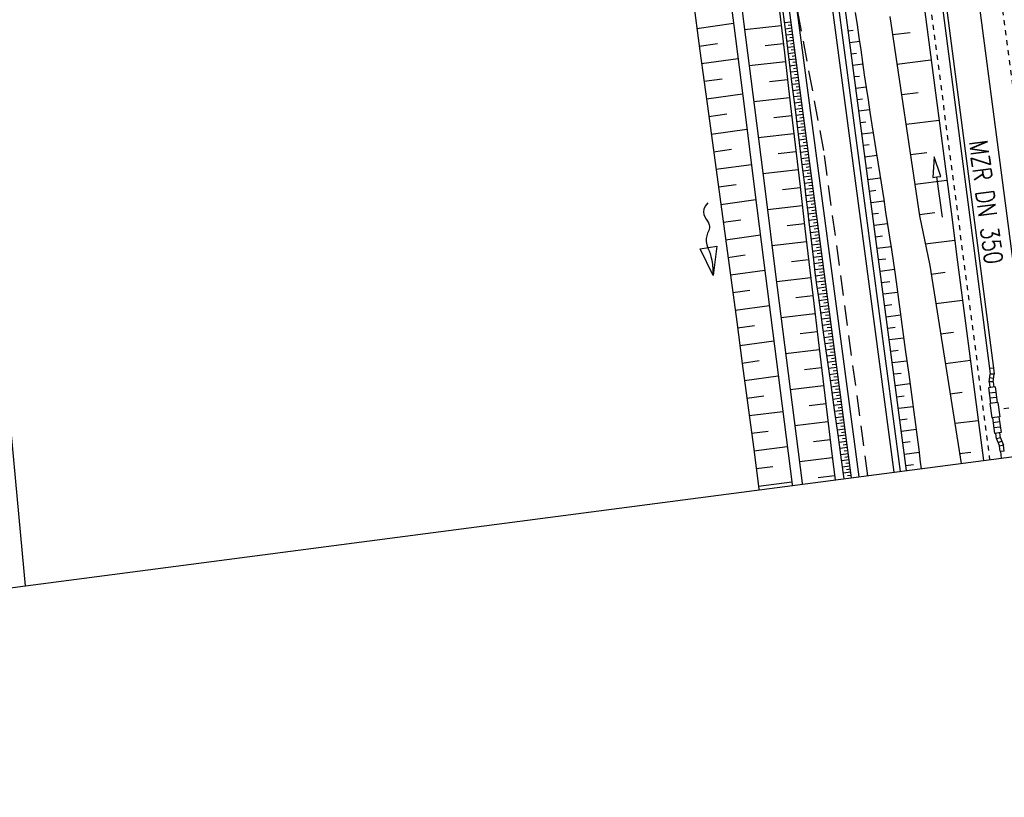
# Model space of a CAD drawing. Extents: x 446005 to 446745, y 447032 to 448234.
# Tile 8 of 127: x 446315 to 446413, y 447032 to 447109. Entities that reach past the tile are written whole.
import ezdxf

# ---------------------------------------------------------------- set-up
doc = ezdxf.new("R2010")
doc.units = 0
doc.header["$LTSCALE"] = 2
doc.header["$MEASUREMENT"] = 0
for name, pattern in [('ACAD_ISO03W100', [0.5, 0.25, -0.25]), ('ACAD_ISO10W100W', [0.5, 0.25, -0.25]), ('AUSGEZOGEN', [0]), ('GESTRICH-X2', [1.5, 1, -0.5]), ('STRICHLINIEX2', [0.5, 0.25, -0.25])]:
    doc.linetypes.add(name, pattern=pattern)
doc.layers.get('0').update_dxf_attribs({"linetype": 'AUSGEZOGEN'})
for name, color, linetype in [('BOESCHG', 250, 'AUSGEZOGEN'), ('DB-Autohof', 15, 'CONTINUOUS'), ('DB-Bahnachse', 7, 'CONTINUOUS'), ('DB-Böschungen', 15, 'CONTINUOUS'), ('DB-Gleisachse', 7, 'CONTINUOUS'), ('DB-Kabelanlagen', 15, 'CONTINUOUS'), ('DB-Tiefenentwässerung', 15, 'CONTINUOUS'), ('DB-Wegböschungen', 15, 'CONTINUOUS'), ('DB-Wege', 15, 'CONTINUOUS'), ('FBRTOP', 250, 'AUSGEZOGEN'), ('STROMLTG', 4, 'AUSGEZOGEN')]:
    doc.layers.add(name, color=color, linetype=linetype)
doc.styles.add('ROMANS', font='romans.shx', dxfattribs={"width": 0.8})

msp = doc.modelspace()

# ---------------------------------------------------------------- linework, layer by layer
msp.add_line((446155.567, 447031.758), (446744.556, 447108.748))
at = {"layer": 'BOESCHG'}
msp.add_lwpolyline([(446480.167, 447162.894, 0.000901), (446482.386, 447143.323, 0.006832), (446482.718, 447140.748, 0.000544), (446482.746, 447140.555, 0.000007), (446485.092, 447124.399, 0.000282), (446486.2, 447116.795, 0.000162), (446488.145, 447103.541)], format="xyb", dxfattribs=at)
at = {"layer": 'DB-Autohof', "linetype": 'Continuous'}
for p, q in [((446308.696, 447128.518), (446315.72, 447052.692)), ((446384.9, 447116.478), (446385.949, 447108.211)), ((446385.892, 447116.604), (446386.941, 447108.337)), ((446381.757, 447111.879), (446382.59, 447105.685)), ((446390.376, 447110.453), (446390.961, 447105.487)), ((446382.29, 447107.91), (446385.924, 447108.415)), ((446385.949, 447108.211), (446386.998, 447099.944)), ((446386.941, 447108.337), (446387.991, 447100.07)), ((446390.644, 447108.176), (446387.015, 447107.76)), ((446382.525, 447106.165), (446384.335, 447106.417)), ((446390.854, 447106.393), (446389.048, 447106.186)), ((446382.59, 447105.685), (446383.429, 447099.491)), ((446390.961, 447105.487), (446391.543, 447100.521)), ((446382.761, 447104.421), (446386.367, 447104.922)), ((446391.064, 447104.609), (446387.467, 447104.197)), ((446382.997, 447102.677), (446384.793, 447102.926)), ((446391.273, 447102.826), (446389.483, 447102.621)), ((446383.233, 447100.933), (446386.81, 447101.43)), ((446391.482, 447101.042), (446387.919, 447100.634)), ((446391.543, 447100.521), (446392.025, 447096.382)), ((446383.429, 447099.491), (446383.991, 447095.363)), ((446383.47, 447099.188), (446385.251, 447099.436)), ((446386.998, 447099.944), (446388.047, 447091.677)), ((446387.991, 447100.07), (446389.039, 447091.803)), ((446391.69, 447099.258), (446389.918, 447099.055)), ((446383.707, 447097.444), (446387.253, 447097.937)), ((446391.898, 447097.475), (446388.371, 447097.07)), ((446392.025, 447096.382), (446392.508, 447092.244)), ((446383.945, 447095.7), (446385.71, 447095.946)), ((446383.991, 447095.363), (446384.554, 447091.234)), ((446392.106, 447095.691), (446390.352, 447095.49)), ((446384.183, 447093.956), (446387.696, 447094.445)), ((446392.314, 447093.907), (446388.823, 447093.507)), ((446384.42, 447092.212), (446386.169, 447092.455)), ((446388.047, 447091.677), (446389.096, 447083.411)), ((446389.039, 447091.803), (446390.088, 447083.536)), ((446392.522, 447092.123), (446390.785, 447091.924)), ((446392.508, 447092.244), (446392.991, 447088.105)), ((446383.368, 447090.634), (446383.115, 447090.312)), ((446384.554, 447091.234), (446385.117, 447087.106)), ((446384.658, 447090.468), (446388.139, 447090.952)), ((446382.984, 447090.013), (446382.951, 447089.736)), ((446382.951, 447089.736), (446382.994, 447089.48)), ((446383.115, 447090.312), (446382.984, 447090.013)), ((446382.994, 447089.48), (446383.087, 447089.243)), ((446392.73, 447090.34), (446389.275, 447089.944)), ((446383.087, 447089.243), (446383.209, 447089.025)), ((446383.209, 447089.025), (446383.333, 447088.824)), ((446383.333, 447088.824), (446383.438, 447088.639)), ((446383.438, 447088.639), (446383.504, 447088.469)), ((446383.504, 447088.469), (446383.532, 447088.312)), ((446384.896, 447088.724), (446386.628, 447088.965)), ((446392.938, 447088.556), (446391.22, 447088.359)), ((446383.305, 447087.513), (446383.263, 447087.382)), ((446383.356, 447087.641), (446383.305, 447087.513)), ((446383.411, 447087.768), (446383.356, 447087.641)), ((446383.463, 447087.896), (446383.411, 447087.768)), ((446383.505, 447088.028), (446383.463, 447087.896)), ((446383.53, 447088.166), (446383.505, 447088.028)), ((446383.532, 447088.312), (446383.53, 447088.166)), ((446392.991, 447088.105), (446393.476, 447083.966)), ((446383.214, 447087.107), (446383.209, 447086.96)), ((446383.209, 447086.96), (446383.219, 447086.805)), ((446383.232, 447087.247), (446383.214, 447087.107)), ((446383.219, 447086.805), (446383.244, 447086.642)), ((446383.263, 447087.382), (446383.232, 447087.247)), ((446383.244, 447086.642), (446383.285, 447086.469)), ((446385.117, 447087.106), (446385.678, 447082.977)), ((446385.134, 447086.98), (446388.582, 447087.46)), ((446393.147, 447086.772), (446389.727, 447086.38)), ((446382.614, 447086.062), (446384.271, 447086.331)), ((446383.892, 447083.435), (446382.614, 447086.062)), ((446383.285, 447086.469), (446383.343, 447086.284)), ((446383.343, 447086.284), (446383.418, 447086.086)), ((446383.418, 447086.086), (446383.505, 447085.865)), ((446383.505, 447085.865), (446383.596, 447085.609)), ((446383.596, 447085.609), (446383.685, 447085.309)), ((446384.271, 447086.331), (446383.892, 447083.435)), ((446384.271, 447086.331), (446384.271, 447086.331)), ((446383.685, 447085.309), (446383.766, 447084.952)), ((446383.766, 447084.952), (446383.832, 447084.528)), ((446385.371, 447085.236), (446387.087, 447085.475)), ((446393.356, 447084.989), (446391.655, 447084.794)), ((446383.832, 447084.528), (446383.876, 447084.026)), ((446383.876, 447084.026), (446383.892, 447083.435)), ((446385.608, 447083.492), (446389.026, 447083.967)), ((446393.476, 447083.966), (446393.964, 447079.828)), ((446385.678, 447082.977), (446386.237, 447078.848)), ((446389.096, 447083.411), (446390.146, 447075.143)), ((446390.088, 447083.536), (446391.139, 447075.269)), ((446393.565, 447083.205), (446390.18, 447082.817)), ((446385.845, 447081.748), (446387.546, 447081.984)), ((446393.775, 447081.422), (446392.091, 447081.228)), ((446386.081, 447080.004), (446389.469, 447080.475)), ((446393.964, 447079.828), (446394.456, 447075.69)), ((446386.237, 447078.848), (446386.793, 447074.717)), ((446393.986, 447079.638), (446390.632, 447079.254)), ((446386.317, 447078.26), (446388.004, 447078.494)), ((446394.198, 447077.855), (446392.528, 447077.663)), ((446386.551, 447076.515), (446389.913, 447076.982)), ((446394.411, 447076.072), (446391.085, 447075.69)), ((446386.786, 447074.771), (446388.46, 447075.003)), ((446390.146, 447075.143), (446390.935, 447068.942)), ((446391.139, 447075.269), (446391.927, 447069.068)), ((446394.456, 447075.69), (446395.055, 447070.726)), ((446386.793, 447074.717), (446387.343, 447070.587)), ((446394.624, 447074.295), (446392.968, 447074.099)), ((446387.018, 447073.032), (446390.358, 447073.484)), ((446394.838, 447072.518), (446391.54, 447072.115)), ((446387.25, 447071.294), (446388.915, 447071.513)), ((446387.343, 447070.587), (446387.888, 447066.455)), ((446387.48, 447069.555), (446390.803, 447069.979)), ((446395.053, 447070.742), (446393.41, 447070.534)), ((446395.055, 447070.726), (446395.664, 447065.762)), ((446391.927, 447069.068), (446392.716, 447062.867)), ((446395.271, 447068.959), (446391.994, 447068.546)), ((446387.71, 447067.81), (446389.368, 447068.022)), ((446390.935, 447068.942), (446391.724, 447062.741)), ((446395.49, 447067.177), (446393.855, 447066.97)), ((446387.888, 447066.455), (446388.423, 447062.322)), ((446387.938, 447066.065), (446391.248, 447066.487)), ((446395.71, 447065.394), (446392.447, 447064.983)), ((446395.664, 447065.762), (446395.986, 447063.185)), ((446388.166, 447064.319), (446389.818, 447064.53)), ((446395.932, 447063.612), (446394.302, 447063.407)), ((446388.391, 447062.574), (446391.692, 447062.995)), ((446388.423, 447062.322), (446388.439, 447062.198)), ((446391.724, 447062.741), (446391.738, 447062.629)), ((446392.716, 447062.867), (446392.729, 447062.759))]:
    msp.add_line(p, q, dxfattribs=at)
at = {"layer": 'DB-Bahnachse', "linetype": 'ACAD_ISO10W100W'}
msp.add_line((446409.736, 447131.544), (446418.284, 447066.099), dxfattribs=at)
at = {"layer": 'DB-Böschungen', "linetype": 'Continuous'}
for p, q in [((446401.412, 447109.074), (446404.359, 447089.338)), ((446404.878, 447109.562), (446407.484, 447089.732)), ((446407.484, 447089.732), (446408.111, 447084.772)), ((446404.359, 447089.338), (446405.382, 447084.427)), ((446408.111, 447084.772), (446410.675, 447065.105)), ((446405.382, 447084.427), (446408.46, 447064.815))]:
    msp.add_line(p, q, dxfattribs=at)
for points in [[(446401.687, 447107.294), (446403.423, 447107.514)], [(446405.486, 447104.75), (446402.113, 447104.324)], [(446402.588, 447101.36), (446404.225, 447101.567)], [(446406.288, 447098.804), (446403.014, 447098.39)], [(446403.439, 447095.42), (446405.076, 447095.627)], [(446407.04, 447092.851), (446403.914, 447092.456)], [(446404.34, 447089.486), (446405.878, 447089.681)], [(446407.841, 447086.905), (446404.914, 447086.535)], [(446405.489, 447083.584), (446406.878, 447083.759)], [(446408.593, 447080.952), (446405.964, 447080.62)], [(446406.439, 447077.656), (446407.729, 447077.819)], [(446409.395, 447075.006), (446406.914, 447074.692)], [(446407.39, 447071.729), (446408.58, 447071.879)], [(446410.147, 447069.053), (446407.865, 447068.765)], [(446408.291, 447065.795), (446409.431, 447065.939)]]:
    msp.add_lwpolyline(points, dxfattribs=at)
at = {"layer": 'DB-Gleisachse', "linetype": 'Continuous'}
msp.add_line((446376.562, 447368.35), (446416.067, 447065.81), dxfattribs=at)
at = {"layer": 'DB-Kabelanlagen', "linetype": 'Continuous'}
for p, q in [((446362.222, 447449.973), (446411.289, 447074.213)), ((446362.609, 447450.099), (446411.686, 447074.265)), ((446411.666, 447074.262), (446411.27, 447074.21)), ((446411.27, 447074.21), (446411.342, 447073.658)), ((446411.666, 447074.262), (446411.745, 447073.658)), ((446411.24, 447072.892), (446411.342, 447073.658)), ((446411.24, 447072.892), (446411.312, 447072.34)), ((446411.644, 447072.892), (446411.24, 447072.892)), ((446411.691, 447073.249), (446411.295, 447073.301)), ((446411.745, 447073.658), (446411.342, 447073.658)), ((446411.644, 447072.892), (446411.745, 447073.658)), ((446411.644, 447072.892), (446411.709, 447072.392)), ((446411.833, 447072.408), (446411.189, 447072.324)), ((446411.189, 447072.324), (446411.391, 447070.777)), ((446411.833, 447072.408), (446412.035, 447070.861)), ((446411.906, 447071.853), (446411.261, 447071.769)), ((446411.97, 447071.357), (446411.326, 447071.273)), ((446412.11, 447070.871), (446411.316, 447070.767)), ((446411.316, 447070.767), (446411.504, 447069.33)), ((446412.11, 447070.871), (446412.297, 447069.433)), ((446412.297, 447069.433), (446411.504, 447069.33)), ((446411.578, 447069.339), (446411.781, 447067.792)), ((446412.223, 447069.423), (446412.425, 447067.877)), ((446412.288, 447068.928), (446411.643, 447068.843)), ((446412.353, 447068.432), (446411.708, 447068.348)), ((446412.425, 447067.877), (446411.781, 447067.792)), ((446411.977, 447067.256), (446411.905, 447067.809)), ((446412.366, 447067.361), (446411.977, 447067.256)), ((446411.977, 447067.256), (446412.272, 447066.542)), ((446412.504, 447067.028), (446412.134, 447066.875)), ((446412.366, 447067.361), (446412.301, 447067.86)), ((446412.366, 447067.361), (446412.661, 447066.646)), ((446412.661, 447066.646), (446412.272, 447066.542)), ((446412.344, 447065.991), (446412.272, 447066.542)), ((446412.74, 447066.043), (446412.343, 447065.991)), ((446412.74, 447066.043), (446412.661, 447066.646)), ((446412.362, 447065.994), (446412.448, 447065.336))]:
    msp.add_line(p, q, dxfattribs=at)
at = {"layer": 'DB-Kabelanlagen', "linetype": 'STRICHLINIEX2'}
msp.add_line((446423.115, 447071.577), (446412.193, 447070.151), dxfattribs=at)
at = {"layer": 'DB-Tiefenentwässerung', "linetype": 'ACAD_ISO03W100'}
msp.add_line((446402.176, 447135.026), (446411.298, 447065.186), dxfattribs=at)
at = {"layer": 'DB-Tiefenentwässerung', "linetype": 'Continuous'}
msp.add_lwpolyline([(446406.615, 447089.23), (446406.08, 447093.193), (446406.476, 447093.247), (446405.812, 447095.175), (446405.683, 447093.14), (446406.08, 447093.193)], dxfattribs=at)
at = {"layer": 'DB-Wegböschungen', "linetype": 'Continuous'}
for p, q in [((446390.783, 447109.8), (446391.091, 447107.319)), ((446397.985, 447109.495), (446398.163, 447108.258)), ((446391.625, 447108.543), (446390.95, 447108.456)), ((446391.665, 447108.237), (446391.327, 447108.194)), ((446398.163, 447108.258), (446398.342, 447107.021)), ((446391.706, 447107.932), (446391.026, 447107.844)), ((446391.091, 447107.319), (446391.4, 447104.838)), ((446391.787, 447107.321), (446391.102, 447107.233)), ((446391.747, 447107.626), (446391.405, 447107.583)), ((446391.828, 447107.016), (446391.484, 447106.971)), ((446397.29, 447107.662), (446397.778, 447107.725)), ((446398.342, 447107.021), (446398.52, 447105.783)), ((446391.868, 447106.71), (446391.178, 447106.621)), ((446391.949, 447106.099), (446391.254, 447106.01)), ((446391.909, 447106.405), (446391.562, 447106.36)), ((446397.44, 447106.53), (446398.395, 447106.652)), ((446392.03, 447105.488), (446391.33, 447105.398)), ((446391.99, 447105.794), (446391.641, 447105.749)), ((446392.071, 447105.183), (446391.719, 447105.138)), ((446397.591, 447105.397), (446398.118, 447105.465)), ((446398.52, 447105.783), (446398.697, 447104.546)), ((446391.4, 447104.838), (446391.708, 447102.357)), ((446392.111, 447104.877), (446391.406, 447104.787)), ((446392.192, 447104.266), (446391.482, 447104.175)), ((446392.152, 447104.572), (446391.798, 447104.526)), ((446397.741, 447104.265), (446398.719, 447104.39)), ((446398.697, 447104.546), (446398.876, 447103.309)), ((446392.273, 447103.656), (446391.558, 447103.563)), ((446392.233, 447103.961), (446391.876, 447103.915)), ((446392.314, 447103.35), (446391.955, 447103.304)), ((446397.891, 447103.132), (446398.386, 447103.195)), ((446398.876, 447103.309), (446399.059, 447102.072)), ((446392.355, 447103.045), (446391.634, 447102.952)), ((446391.708, 447102.357), (446392.016, 447099.876)), ((446392.436, 447102.434), (446391.71, 447102.34)), ((446392.395, 447102.739), (446392.033, 447102.693)), ((446392.476, 447102.128), (446392.112, 447102.081)), ((446398.041, 447102), (446399.05, 447102.128)), ((446392.517, 447101.823), (446391.786, 447101.729)), ((446392.598, 447101.212), (446391.862, 447101.117)), ((446392.557, 447101.517), (446392.191, 447101.47)), ((446399.059, 447102.072), (446399.246, 447100.836)), ((446392.679, 447100.601), (446391.938, 447100.506)), ((446392.638, 447100.906), (446392.269, 447100.859)), ((446392.719, 447100.296), (446392.348, 447100.248)), ((446398.192, 447100.867), (446398.697, 447100.932)), ((446399.246, 447100.836), (446399.439, 447099.601)), ((446392.76, 447099.99), (446392.014, 447099.894)), ((446392.016, 447099.876), (446392.324, 447097.395)), ((446392.841, 447099.379), (446392.09, 447099.283)), ((446392.8, 447099.685), (446392.426, 447099.637)), ((446398.342, 447099.734), (446399.397, 447099.869)), ((446399.439, 447099.601), (446399.634, 447098.365)), ((446392.922, 447098.768), (446392.166, 447098.671)), ((446392.882, 447099.074), (446392.505, 447099.025)), ((446392.963, 447098.463), (446392.583, 447098.414)), ((446398.492, 447098.602), (446399.026, 447098.67)), ((446399.634, 447098.365), (446399.828, 447097.13)), ((446393.003, 447098.157), (446392.242, 447098.059)), ((446393.084, 447097.547), (446392.318, 447097.448)), ((446392.324, 447097.395), (446392.632, 447094.914)), ((446393.044, 447097.852), (446392.662, 447097.803)), ((446393.125, 447097.241), (446392.74, 447097.192)), ((446398.643, 447097.469), (446399.753, 447097.611)), ((446393.165, 447096.936), (446392.394, 447096.836)), ((446393.246, 447096.325), (446392.47, 447096.225)), ((446393.206, 447096.63), (446392.819, 447096.58)), ((446398.793, 447096.337), (446399.374, 447096.411)), ((446399.828, 447097.13), (446400.022, 447095.895)), ((446393.327, 447095.714), (446392.546, 447095.613)), ((446393.287, 447096.019), (446392.897, 447095.969)), ((446393.368, 447095.408), (446392.976, 447095.358)), ((446398.943, 447095.204), (446400.107, 447095.353)), ((446400.022, 447095.895), (446400.409, 447093.424)), ((446393.409, 447095.103), (446392.621, 447095.002)), ((446392.632, 447094.914), (446392.786, 447093.674)), ((446393.49, 447094.492), (446392.697, 447094.39)), ((446393.449, 447094.797), (446393.054, 447094.747)), ((446393.571, 447093.881), (446392.773, 447093.778)), ((446392.786, 447093.674), (446392.94, 447092.433)), ((446393.53, 447094.187), (446393.133, 447094.135)), ((446393.611, 447093.576), (446393.211, 447093.524)), ((446399.094, 447094.072), (446399.634, 447094.141)), ((446400.409, 447093.424), (446400.797, 447090.954)), ((446393.652, 447093.27), (446392.849, 447093.167)), ((446393.733, 447092.659), (446392.925, 447092.555)), ((446392.94, 447092.433), (446393.096, 447091.193)), ((446393.692, 447092.965), (446393.29, 447092.913)), ((446399.244, 447092.939), (446400.461, 447093.095)), ((446393.814, 447092.048), (446393.002, 447091.944)), ((446393.895, 447091.438), (446393.078, 447091.332)), ((446393.773, 447092.354), (446393.368, 447092.302)), ((446393.854, 447091.743), (446393.447, 447091.691)), ((446399.394, 447091.806), (446400.014, 447091.886)), ((446393.096, 447091.193), (446393.249, 447089.952)), ((446393.976, 447090.827), (446393.154, 447090.721)), ((446393.935, 447091.132), (446393.526, 447091.079)), ((446394.017, 447090.521), (446393.604, 447090.468)), ((446399.544, 447090.674), (446400.816, 447090.836)), ((446400.797, 447090.954), (446400.991, 447089.719)), ((446394.057, 447090.216), (446393.229, 447090.109)), ((446393.249, 447089.952), (446393.397, 447088.711)), ((446394.138, 447089.605), (446393.304, 447089.497)), ((446394.098, 447089.91), (446393.682, 447089.857)), ((446399.695, 447089.541), (446400.284, 447089.617)), ((446400.991, 447089.719), (446401.185, 447088.484)), ((446394.219, 447088.994), (446393.377, 447088.885)), ((446393.397, 447088.711), (446393.542, 447087.469)), ((446394.179, 447089.299), (446393.759, 447089.245)), ((446394.26, 447088.688), (446393.836, 447088.634)), ((446399.845, 447088.409), (446401.17, 447088.578)), ((446401.185, 447088.484), (446401.38, 447087.249)), ((446394.3, 447088.383), (446393.449, 447088.273)), ((446394.381, 447087.772), (446393.52, 447087.661)), ((446394.341, 447088.078), (446393.913, 447088.022)), ((446393.542, 447087.469), (446393.637, 447086.641)), ((446394.462, 447087.161), (446393.59, 447087.049)), ((446393.637, 447086.641), (446393.733, 447085.813)), ((446394.544, 447086.55), (446393.661, 447086.437)), ((446394.422, 447087.467), (446393.989, 447087.411)), ((446394.503, 447086.856), (446394.064, 447086.799)), ((446399.995, 447087.276), (446400.672, 447087.363)), ((446401.38, 447087.249), (446401.572, 447086.013)), ((446394.625, 447085.939), (446393.732, 447085.825)), ((446393.733, 447085.813), (446393.833, 447084.986)), ((446394.584, 447086.245), (446394.14, 447086.188)), ((446394.665, 447085.634), (446394.217, 447085.576)), ((446400.146, 447086.144), (446401.525, 447086.32)), ((446401.572, 447086.013), (446401.933, 447083.539)), ((446394.706, 447085.328), (446393.805, 447085.213)), ((446393.833, 447084.986), (446393.992, 447083.746)), ((446394.787, 447084.718), (446393.881, 447084.601)), ((446394.746, 447085.023), (446394.295, 447084.965)), ((446400.296, 447085.011), (446401.019, 447085.103)), ((446394.868, 447084.107), (446393.96, 447083.99)), ((446393.992, 447083.746), (446394.158, 447082.507)), ((446394.827, 447084.412), (446394.374, 447084.354)), ((446394.908, 447083.801), (446394.454, 447083.743)), ((446400.446, 447083.879), (446401.86, 447084.059)), ((446394.949, 447083.496), (446394.04, 447083.379)), ((446395.03, 447082.885), (446394.123, 447082.768)), ((446394.989, 447083.19), (446394.535, 447083.132)), ((446400.597, 447082.746), (446401.398, 447082.848)), ((446401.933, 447083.539), (446402.102, 447082.301)), ((446394.158, 447082.507), (446394.329, 447081.269)), ((446395.111, 447082.274), (446394.206, 447082.157)), ((446395.192, 447081.663), (446394.29, 447081.547)), ((446395.07, 447082.579), (446394.617, 447082.521)), ((446395.152, 447081.969), (446394.7, 447081.91)), ((446400.747, 447081.613), (446402.17, 447081.795)), ((446402.102, 447082.301), (446402.269, 447081.062)), ((446394.329, 447081.269), (446394.502, 447080.031)), ((446395.273, 447081.052), (446394.375, 447080.937)), ((446395.233, 447081.358), (446394.783, 447081.3)), ((446395.314, 447080.747), (446394.866, 447080.689)), ((446402.269, 447081.062), (446402.436, 447079.823)), ((446395.354, 447080.441), (446394.46, 447080.326)), ((446394.502, 447080.031), (446394.676, 447078.793)), ((446395.435, 447079.83), (446394.546, 447079.716)), ((446395.395, 447080.136), (446394.949, 447080.078)), ((446400.897, 447080.481), (446401.6, 447080.571)), ((446402.436, 447079.823), (446402.604, 447078.584)), ((446395.516, 447079.219), (446394.632, 447079.106)), ((446394.676, 447078.793), (446394.851, 447077.555)), ((446395.476, 447079.525), (446395.032, 447079.468)), ((446395.557, 447078.914), (446395.116, 447078.857)), ((446401.048, 447079.348), (446402.476, 447079.531)), ((446395.597, 447078.609), (446394.718, 447078.495)), ((446395.679, 447077.998), (446394.805, 447077.885)), ((446395.638, 447078.303), (446395.2, 447078.247)), ((446401.198, 447078.216), (446401.948, 447078.312)), ((446402.604, 447078.584), (446402.94, 447076.107)), ((446394.851, 447077.555), (446395.2, 447075.08)), ((446395.76, 447077.387), (446394.891, 447077.275)), ((446395.841, 447076.776), (446394.977, 447076.665)), ((446395.719, 447077.692), (446395.283, 447077.636)), ((446395.8, 447077.081), (446395.367, 447077.026)), ((446401.348, 447077.083), (446402.783, 447077.266)), ((446395.922, 447076.165), (446395.063, 447076.054)), ((446395.881, 447076.47), (446395.451, 447076.415)), ((446395.962, 447075.86), (446395.534, 447075.804)), ((446401.498, 447075.951), (446402.248, 447076.046)), ((446402.94, 447076.107), (446403.275, 447073.629)), ((446396.003, 447075.554), (446395.149, 447075.444)), ((446395.2, 447075.08), (446395.55, 447072.604)), ((446396.084, 447074.943), (446395.235, 447074.834)), ((446396.043, 447075.249), (446395.618, 447075.194)), ((446401.649, 447074.818), (446403.089, 447075.002)), ((446396.165, 447074.332), (446395.321, 447074.224)), ((446396.124, 447074.638), (446395.701, 447074.583)), ((446396.206, 447074.027), (446395.785, 447073.973)), ((446396.246, 447073.721), (446395.407, 447073.613)), ((446396.327, 447073.11), (446395.493, 447073.003)), ((446396.287, 447073.416), (446395.868, 447073.362)), ((446401.799, 447073.686), (446402.539, 447073.78)), ((446403.275, 447073.629), (446403.611, 447071.152)), ((446395.55, 447072.604), (446395.899, 447070.129)), ((446396.408, 447072.5), (446395.58, 447072.393)), ((446396.489, 447071.889), (446395.666, 447071.783)), ((446396.368, 447072.805), (446395.952, 447072.751)), ((446396.449, 447072.194), (446396.036, 447072.141)), ((446401.949, 447072.553), (446403.396, 447072.738)), ((446396.57, 447071.278), (446395.752, 447071.172)), ((446396.53, 447071.583), (446396.119, 447071.53)), ((446396.611, 447070.972), (446396.203, 447070.92)), ((446402.1, 447071.42), (446402.828, 447071.513)), ((446403.611, 447071.152), (446403.779, 447069.913)), ((446396.651, 447070.667), (446395.838, 447070.562)), ((446395.899, 447070.129), (446396.248, 447067.653)), ((446396.732, 447070.056), (446395.924, 447069.952)), ((446396.692, 447070.361), (446396.286, 447070.309)), ((446402.25, 447070.288), (446403.703, 447070.473)), ((446396.814, 447069.445), (446396.01, 447069.342)), ((446396.773, 447069.75), (446396.37, 447069.699)), ((446396.854, 447069.14), (446396.454, 447069.088)), ((446402.4, 447069.155), (446403.139, 447069.25)), ((446403.779, 447069.913), (446403.946, 447068.675)), ((446396.895, 447068.834), (446396.096, 447068.731)), ((446396.976, 447068.223), (446396.182, 447068.121)), ((446396.935, 447068.529), (446396.537, 447068.477)), ((446402.551, 447068.023), (446404.008, 447068.209)), ((446403.946, 447068.675), (446404.11, 447067.435)), ((446396.248, 447067.653), (446396.598, 447065.177)), ((446397.057, 447067.612), (446396.268, 447067.511)), ((446397.138, 447067.001), (446396.355, 447066.901)), ((446397.016, 447067.918), (446396.621, 447067.867)), ((446397.097, 447067.307), (446396.704, 447067.256)), ((446404.11, 447067.435), (446404.27, 447066.196)), ((446397.219, 447066.391), (446396.441, 447066.29)), ((446397.178, 447066.696), (446396.788, 447066.646)), ((446397.259, 447066.085), (446396.872, 447066.035)), ((446402.701, 447066.89), (446403.429, 447066.983)), ((446404.27, 447066.196), (446404.422, 447064.955)), ((446397.3, 447065.78), (446396.527, 447065.68)), ((446396.598, 447065.177), (446396.863, 447063.299)), ((446397.381, 447065.169), (446396.613, 447065.07)), ((446397.341, 447065.474), (446396.955, 447065.425)), ((446402.851, 447065.758), (446404.301, 447065.943)), ((446397.462, 447064.558), (446396.699, 447064.46)), ((446397.422, 447064.863), (446397.039, 447064.814)), ((446397.503, 447064.252), (446397.122, 447064.203)), ((446403.001, 447064.625), (446403.737, 447064.719)), ((446404.422, 447064.955), (446404.502, 447064.298)), ((446397.543, 447063.947), (446396.785, 447063.849)), ((446397.584, 447063.641), (446397.206, 447063.593))]:
    msp.add_line(p, q, dxfattribs=at)
at = {"layer": 'DB-Wege', "linetype": 'Continuous'}
for p, q in [((446401.83, 447063.949), (446392.222, 447136.35)), ((446402.45, 447064.03), (446392.841, 447136.432)), ((446403.07, 447064.111), (446393.461, 447136.514)), ((446397.616, 447063.398), (446388.009, 447135.79)), ((446398.36, 447063.495), (446388.752, 447135.889))]:
    msp.add_line(p, q, dxfattribs=at)
at = {"layer": 'FBRTOP'}
for points in [[(446412.075, 447372.655, 0.000006), (446414.084, 447357.131, 0.00001), (446415.257, 447348.066, 0.000016), (446416.854, 447335.736, -0.000001), (446418.45, 447323.406, -0.000146), (446420.528, 447307.322, -0.000272), (446421.634, 447298.702, -0.00647), (446421.709, 447298.052, -0.000174), (446424.154, 447273.889, -0.003297), (446424.467, 447270.569, -0.001172), (446425.263, 447261.222)], [(446363.327, 447740.448, 0.000002), (446366.277, 447717.758, 0.000326)]]:
    msp.add_lwpolyline(points, format="xyb", dxfattribs=at)
at = {"layer": 'STROMLTG', "linetype": 'GESTRICH-X2'}
for p, q in [((446394.865, 447095.832), (446392.255, 447109.822)), ((446399.235, 447063.609), (446394.865, 447095.832))]:
    msp.add_line(p, q, dxfattribs=at)

# ---------------------------------------------------------------- texts
at = {"layer": 'DB-Tiefenentwässerung', "linetype": 'Continuous', "style": 'ROMANS', "width": 0.8}
msp.add_text('MZR DN 350', height=1.8, rotation=277.30001, dxfattribs=at).set_placement((446409.267, 447096.717))

doc.saveas('drawing.dxf')
